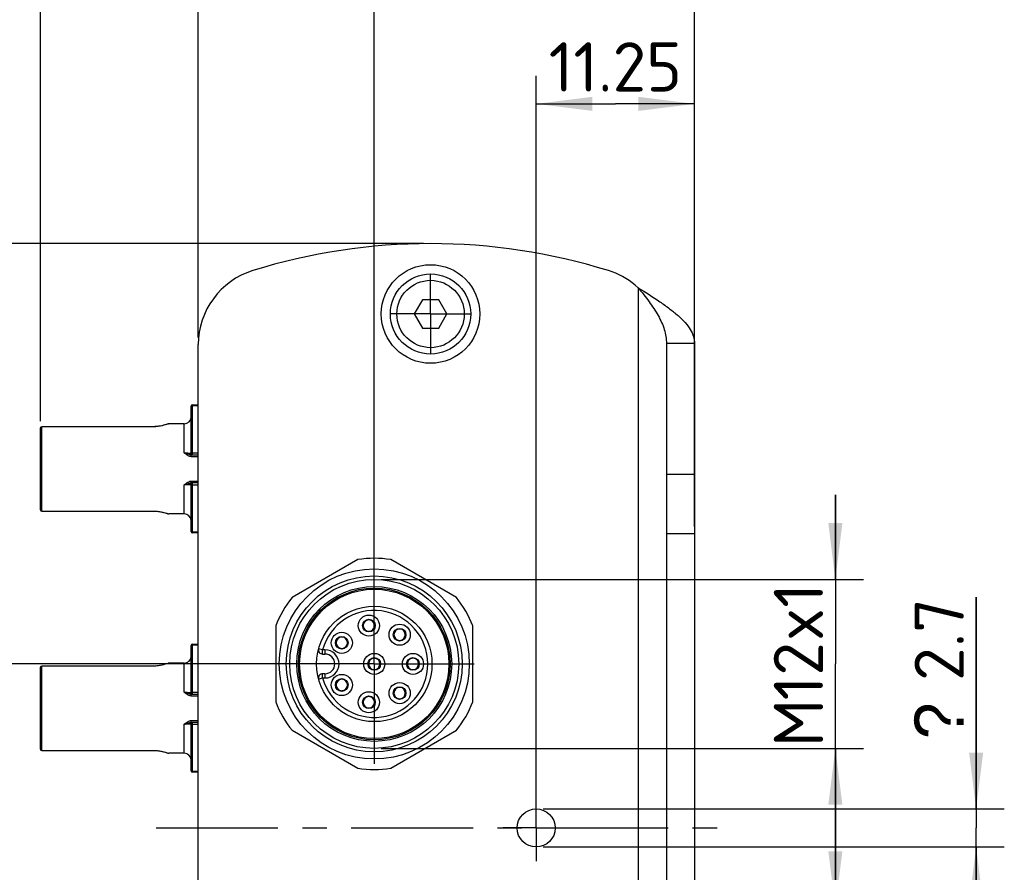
# Model space of a CAD drawing. Header units: millimetres. Extents: x 0 to 420, y 0 to 297.
# Tile 51 of 85: x 60 to 130, y 181 to 242. Entities that reach past the tile are written whole.
import ezdxf
from ezdxf.enums import TextEntityAlignment as Align

# ---------------------------------------------------------------- set-up
doc = ezdxf.new("R2010")
doc.units = ezdxf.units.MM
doc.header["$LTSCALE"] = 23.1
doc.linetypes.add('CENTER', pattern=[0.6, 0.375, -0.075, 0.075, -0.075])
doc.layers.get('0').update_dxf_attribs({"linetype": 'CONTINUOUS'})
for name, color, linetype in [('0000008877_2_KÖRPERKANTE', 7, 'CONTINUOUS'), ('0000019407_2_KÖRPERKANTE', 7, 'CONTINUOUS'), ('0000244543_1_MITTELLINIE', 7, 'CONTINUOUS'), ('0000244543_2_KÖRPERKANTE', 7, 'CONTINUOUS'), ('0000284035_5_BEMASSUNG', 7, 'CONTINUOUS'), ('0000434248_2_KÖRPERKANTE', 7, 'CONTINUOUS'), ('0000434254_2_KÖRPERKANTE', 7, 'CONTINUOUS')]:
    doc.layers.add(name, color=color, linetype=linetype)
doc.styles.get("Standard").update_dxf_attribs({"font": 'isocpeur.ttf'})
doc.styles.add('TEXTSTYLE_11', font='symbol_asme.ttf')
doc.dimstyles.new('DIMSTYLE_1', dxfattribs={"dimtxt": 3.5, "dimasz": 4, "dimexe": 2, "dimexo": 0.5, "dimgap": 0.875, "dimtad": 1, "dimdec": 3, "dimdsep": 46, "dimtxsty": 'Standard', "dimblk": '_FILLED', "dimblk1": '_FILLED', "dimblk2": '_FILLED', "dimcen": 0.09, "dimclrt": 7, "dimazin": 2, "dimtp": 0.2, "dimtm": 0.2, "dimtfac": 1, "dimtdec": 3, "dimtofl": 0, "dimtmove": 0, "dimatfit": 3, "dimldrblk": '_FILLED', "dimfxl": 0, "dimtolj": 1, "dimarcsym": 0})
doc.dimstyles.new('DIMSTYLE_2', dxfattribs={"dimtxt": 3.5, "dimasz": 4, "dimexe": 2, "dimexo": 0.5, "dimgap": 0.875, "dimtad": 1, "dimdec": 3, "dimdsep": 46, "dimtxsty": 'Standard', "dimblk": '_FILLED', "dimblk1": '_FILLED', "dimblk2": '_FILLED', "dimcen": 0.09, "dimclrt": 7, "dimazin": 2, "dimtp": 0.3, "dimtm": 0.3, "dimtfac": 1, "dimtdec": 3, "dimtofl": 0, "dimtmove": 0, "dimatfit": 3, "dimldrblk": '_FILLED', "dimfxl": 0, "dimtolj": 1, "dimarcsym": 0})
doc.dimstyles.new('DIMSTYLE_4', dxfattribs={"dimtxt": 3.5, "dimasz": 4, "dimexe": 2, "dimexo": 0.5, "dimgap": 0.875, "dimtad": 1, "dimdec": 3, "dimdsep": 46, "dimtxsty": 'Standard', "dimblk": '_FILLED', "dimblk1": '_FILLED', "dimblk2": '_FILLED', "dimcen": 0.09, "dimclrt": 7, "dimazin": 2, "dimtp": 0.1, "dimtm": 0.1, "dimtfac": 1, "dimtdec": 3, "dimtofl": 0, "dimtmove": 0, "dimatfit": 3, "dimldrblk": '_FILLED', "dimfxl": 0, "dimtolj": 1, "dimarcsym": 0})

# ---------------------------------------------------------------- blocks, each defined once
blk = doc.blocks.new('_FILLED')
at = {"color": 0, "linetype": 'ByBlock'}
blk.add_solid([(0, 0), (-1, 0.125), (-1, -0.125)], dxfattribs=at)
blk = doc.blocks.new('*D1')
at = {"layer": '0000284035_5_BEMASSUNG', "color": 1, "linetype": 'Continuous'}
for p, q in [((80.414, 196.04), (49.213, 196.04)), ((51.213, 196.04), (51.213, 184.39)), ((51.213, 172.74), (51.213, 184.39)), ((80.414, 172.74), (49.213, 172.74))]:
    blk.add_line(p, q, dxfattribs=at)
at = {"layer": '0000284035_5_BEMASSUNG', "color": 1, "linetype": 'Continuous', "xscale": 4, "yscale": 4, "zscale": 4}
for p, rotation in [((51.213, 196.04), 90), ((51.213, 172.74), 270)]:
    blk.add_blockref('_FILLED', p, dxfattribs=dict(at, rotation=rotation))
at = {"layer": '0000284035_5_BEMASSUNG', "color": 7, "linetype": 'Continuous'}
blk.add_text('23.3', height=3.5, rotation=90, dxfattribs=at).set_placement((50.338, 184.39), align=Align.CENTER)
blk = doc.blocks.new('*D2')
at = {"layer": '0000284035_5_BEMASSUNG', "color": 1, "linetype": 'Continuous'}
for p, q in [((72.413, 219.217), (72.413, 257.813)), ((107.663, 205.792), (107.663, 257.813)), ((72.413, 255.813), (90.038, 255.813)), ((107.663, 255.813), (90.038, 255.813))]:
    blk.add_line(p, q, dxfattribs=at)
at = {"layer": '0000284035_5_BEMASSUNG', "color": 1, "linetype": 'Continuous', "xscale": 4, "yscale": 4, "zscale": 4, "rotation": 180}
blk.add_blockref('_FILLED', (72.413, 255.813), dxfattribs=at)
at = {"layer": '0000284035_5_BEMASSUNG', "color": 1, "linetype": 'Continuous', "xscale": 4, "yscale": 4, "zscale": 4}
blk.add_blockref('_FILLED', (107.663, 255.813), dxfattribs=at)
at = {"layer": '0000284035_5_BEMASSUNG', "color": 7, "linetype": 'Continuous'}
blk.add_text('35.25', height=3.5, dxfattribs=at).set_placement((90.038, 256.688), align=Align.CENTER)
blk = doc.blocks.new('*D3')
at = {"layer": '0000284035_5_BEMASSUNG', "color": 1, "linetype": 'Continuous'}
for p, q in [((88.413, 225.89), (39.213, 225.89)), ((41.213, 225.89), (41.213, 184.39)), ((41.213, 142.89), (41.213, 184.39)), ((88.413, 142.89), (39.213, 142.89))]:
    blk.add_line(p, q, dxfattribs=at)
at = {"layer": '0000284035_5_BEMASSUNG', "color": 1, "linetype": 'Continuous', "xscale": 4, "yscale": 4, "zscale": 4}
for p, rotation in [((41.213, 225.89), 90), ((41.213, 142.89), 270)]:
    blk.add_blockref('_FILLED', p, dxfattribs=dict(at, rotation=rotation))
at = {"layer": '0000284035_5_BEMASSUNG', "color": 7, "linetype": 'Continuous'}
blk.add_text('83', height=3.5, rotation=90, dxfattribs=at).set_placement((40.338, 184.39), align=Align.CENTER)
blk = doc.blocks.new('*D6')
at = {"layer": '0000284035_5_BEMASSUNG', "color": 1, "linetype": 'Continuous'}
for p, q in [((127.663, 185.74), (127.663, 200.772)), ((127.663, 200.772), (127.663, 184.39)), ((96.913, 185.74), (129.663, 185.74)), ((127.663, 177.04), (127.663, 184.39)), ((96.913, 183.04), (129.663, 183.04)), ((127.663, 183.04), (127.663, 177.04))]:
    blk.add_line(p, q, dxfattribs=at)
at = {"layer": '0000284035_5_BEMASSUNG', "color": 1, "linetype": 'Continuous', "xscale": 4, "yscale": 4, "zscale": 4}
for p, rotation in [((127.663, 185.74), 270), ((127.663, 183.04), 90)]:
    blk.add_blockref('_FILLED', p, dxfattribs=dict(at, rotation=rotation))
at = {"layer": '0000284035_5_BEMASSUNG', "color": 7, "linetype": 'Continuous'}
blk.add_text('2.7', height=3.5, rotation=90, dxfattribs=at).set_placement((126.788, 194.828))
at = {"layer": '0000284035_5_BEMASSUNG', "color": 7, "linetype": 'Continuous', "style": 'TEXTSTYLE_11'}
blk.add_text('?', height=3.5, rotation=90, dxfattribs=at).set_placement((126.788, 190.7))
blk = doc.blocks.new('*D14')
at = {"layer": '0000284035_5_BEMASSUNG', "color": 1, "linetype": 'Continuous'}
for p, q in [((61.213, 213.288), (61.213, 267.813)), ((107.663, 205.792), (107.663, 267.813)), ((61.213, 265.813), (84.438, 265.813)), ((107.663, 265.813), (84.438, 265.813))]:
    blk.add_line(p, q, dxfattribs=at)
at = {"layer": '0000284035_5_BEMASSUNG', "color": 1, "linetype": 'Continuous', "xscale": 4, "yscale": 4, "zscale": 4, "rotation": 180}
blk.add_blockref('_FILLED', (61.213, 265.813), dxfattribs=at)
at = {"layer": '0000284035_5_BEMASSUNG', "color": 1, "linetype": 'Continuous', "xscale": 4, "yscale": 4, "zscale": 4}
blk.add_blockref('_FILLED', (107.663, 265.813), dxfattribs=at)
at = {"layer": '0000284035_5_BEMASSUNG', "color": 7, "linetype": 'Continuous'}
blk.add_text('46.45', height=3.5, dxfattribs=at).set_placement((84.438, 266.688), align=Align.CENTER)
blk = doc.blocks.new('*D15')
at = {"layer": '0000284035_5_BEMASSUNG', "color": 1, "linetype": 'Continuous'}
for p, q in [((96.413, 185.627), (96.413, 237.813)), ((107.663, 205.792), (107.663, 237.813)), ((96.413, 235.813), (102.038, 235.813)), ((107.663, 235.813), (102.038, 235.813))]:
    blk.add_line(p, q, dxfattribs=at)
at = {"layer": '0000284035_5_BEMASSUNG', "color": 1, "linetype": 'Continuous', "xscale": 4, "yscale": 4, "zscale": 4, "rotation": 180}
blk.add_blockref('_FILLED', (96.413, 235.813), dxfattribs=at)
at = {"layer": '0000284035_5_BEMASSUNG', "color": 1, "linetype": 'Continuous', "xscale": 4, "yscale": 4, "zscale": 4}
blk.add_blockref('_FILLED', (107.663, 235.813), dxfattribs=at)
at = {"layer": '0000284035_5_BEMASSUNG', "color": 7, "linetype": 'Continuous'}
blk.add_text('11.25', height=3.5, dxfattribs=at).set_placement((102.038, 236.688), align=Align.CENTER)
blk = doc.blocks.new('*D16')
at = {"layer": '0000284035_5_BEMASSUNG', "color": 1, "linetype": 'Continuous'}
for p, q in [((84.913, 201.698), (84.913, 247.813)), ((107.663, 205.792), (107.663, 247.813)), ((84.913, 245.813), (96.288, 245.813)), ((107.663, 245.813), (96.288, 245.813))]:
    blk.add_line(p, q, dxfattribs=at)
at = {"layer": '0000284035_5_BEMASSUNG', "color": 1, "linetype": 'Continuous', "xscale": 4, "yscale": 4, "zscale": 4, "rotation": 180}
blk.add_blockref('_FILLED', (84.913, 245.813), dxfattribs=at)
at = {"layer": '0000284035_5_BEMASSUNG', "color": 1, "linetype": 'Continuous', "xscale": 4, "yscale": 4, "zscale": 4}
blk.add_blockref('_FILLED', (107.663, 245.813), dxfattribs=at)
at = {"layer": '0000284035_5_BEMASSUNG', "color": 7, "linetype": 'Continuous'}
blk.add_text('22.75', height=3.5, dxfattribs=at).set_placement((96.288, 246.688), align=Align.CENTER)
blk = doc.blocks.new('*D17')
at = {"layer": '0000284035_5_BEMASSUNG', "color": 1, "linetype": 'Continuous'}
for p, q in [((117.663, 178.74), (117.663, 184.74)), ((117.663, 184.74), (117.663, 172.74)), ((85.413, 178.74), (119.663, 178.74)), ((117.663, 160.74), (117.663, 172.74)), ((85.413, 166.74), (119.663, 166.74)), ((117.663, 166.74), (117.663, 160.74))]:
    blk.add_line(p, q, dxfattribs=at)
at = {"layer": '0000284035_5_BEMASSUNG', "color": 1, "linetype": 'Continuous', "xscale": 4, "yscale": 4, "zscale": 4}
for p, rotation in [((117.663, 178.74), 270), ((117.663, 166.74), 90)]:
    blk.add_blockref('_FILLED', p, dxfattribs=dict(at, rotation=rotation))
at = {"layer": '0000284035_5_BEMASSUNG', "color": 7, "linetype": 'Continuous'}
for s, p in [('x1', (116.788, 176.414)), ('12', (116.788, 172.219)), ('M', (116.788, 168.546))]:
    blk.add_text(s, height=3.5, rotation=90, dxfattribs=at).set_placement(p, align=Align.CENTER)
blk = doc.blocks.new('*D18')
at = {"layer": '0000284035_5_BEMASSUNG', "color": 1, "linetype": 'Continuous'}
for p, q in [((117.663, 202.04), (117.663, 208.04)), ((117.663, 208.04), (117.663, 196.04)), ((85.413, 202.04), (119.663, 202.04)), ((117.663, 184.04), (117.663, 196.04)), ((85.413, 190.04), (119.663, 190.04)), ((117.663, 190.04), (117.663, 184.04))]:
    blk.add_line(p, q, dxfattribs=at)
at = {"layer": '0000284035_5_BEMASSUNG', "color": 1, "linetype": 'Continuous', "xscale": 4, "yscale": 4, "zscale": 4}
for p, rotation in [((117.663, 202.04), 270), ((117.663, 190.04), 90)]:
    blk.add_blockref('_FILLED', p, dxfattribs=dict(at, rotation=rotation))
at = {"layer": '0000284035_5_BEMASSUNG', "color": 7, "linetype": 'Continuous'}
for s, p in [('x1', (116.788, 199.714)), ('12', (116.788, 195.519)), ('M', (116.788, 191.846))]:
    blk.add_text(s, height=3.5, rotation=90, dxfattribs=at).set_placement(p, align=Align.CENTER)

msp = doc.modelspace()

# ---------------------------------------------------------------- linework, layer by layer
at = {"layer": '0000008877_2_KÖRPERKANTE', "color": 7, "linetype": 'Continuous'}
msp.add_circle((88.913, 220.8901), 3.5, dxfattribs=at)
at = {"layer": '0000019407_2_KÖRPERKANTE', "color": 7, "linetype": 'Continuous'}
for p, q in [((88.3357, 221.8901), (87.7583, 220.8901)), ((89.4904, 221.8901), (88.3357, 221.8901)), ((90.0677, 220.8901), (89.4904, 221.8901)), ((87.7583, 220.8901), (88.3357, 219.8901)), ((89.4904, 219.8901), (90.0677, 220.8901)), ((88.3357, 219.8901), (89.4904, 219.8901))]:
    msp.add_line(p, q, dxfattribs=at)
for radius in [2.85, 2.3917]:
    msp.add_circle((88.913, 220.8901), radius, dxfattribs=at)
at = {"layer": '0000244543_1_MITTELLINIE', "color": 7, "linetype": 'CENTER'}
for p, q in [((88.913, 220.8901), (88.913, 223.7401)), ((88.913, 220.8901), (86.063, 220.8901)), ((88.913, 220.8901), (88.913, 218.0401)), ((88.913, 220.8901), (91.763, 220.8901)), ((84.913, 196.0401), (84.913, 203.1401)), ((84.913, 196.0401), (77.813, 196.0401)), ((84.913, 196.0401), (84.913, 188.9401)), ((84.913, 196.0401), (92.013, 196.0401)), ((96.413, 184.3901), (96.413, 186.7401)), ((69.413, 184.3901), (110.7633, 184.3901)), ((96.413, 184.3901), (94.063, 184.3901)), ((96.413, 184.3901), (98.763, 184.3901)), ((96.413, 184.3901), (96.413, 182.0401))]:
    msp.add_line(p, q, dxfattribs=at)
at = {"layer": '0000244543_2_KÖRPERKANTE', "color": 7, "linetype": 'Continuous'}
for p, q in [((103.4484, 222.9304), (103.663, 222.7503)), ((72.413, 150.0631), (72.413, 218.7171)), ((105.663, 218.7961), (105.663, 149.9841)), ((107.663, 218.7961), (105.663, 218.7961)), ((107.663, 218.7961), (107.663, 149.9841))]:
    msp.add_line(p, q, dxfattribs=at)
at = {"layer": '0000244543_2_KÖRPERKANTE', "color": 9, "linetype": 'Continuous'}
for p, q in [((103.663, 222.7503), (103.663, 146.0299)), ((105.663, 209.5048), (107.663, 209.5048)), ((105.663, 205.2916), (107.663, 205.2916))]:
    msp.add_line(p, q, dxfattribs=at)
at = {"layer": '0000244543_2_KÖRPERKANTE', "color": 7, "linetype": 'Continuous'}
msp.add_circle((96.413, 184.3901), 1.35, dxfattribs=at)
for centre, radius, start, end in [((88.913, 183.3901), 42.5, 72.704655, 107.295345), ((77.913, 218.7171), 5.5, 107.295345, 180), ((99.913, 218.7171), 5.5, 50, 72.704655)]:
    msp.add_arc(centre, radius, start, end, dxfattribs=at)
for points, knots in [([(103.663, 222.7503), (104.1771, 222.4267), (104.9319, 221.9532), (105.8721, 221.2877), (106.479, 220.8001), (106.9815, 220.3104), (107.3629, 219.8166), (107.6052, 219.3126), (107.663, 218.9628), (107.663, 218.7961)], [0, 0, 0, 0, 0.313248, 0.4593525, 0.5938259, 0.7143517, 0.8204751, 0.9140032, 1, 1, 1, 1]), ([(103.663, 222.7503), (103.9223, 222.424), (104.427, 221.789), (105.0867, 220.8198), (105.4778, 219.9743), (105.6363, 219.2962), (105.663, 218.9614), (105.663, 218.7961)], [0, 0, 0, 0, 0.2768966, 0.5387904, 0.7778652, 0.8901955, 1, 1, 1, 1])]:
    msp.add_open_spline(points, degree=3, knots=knots, dxfattribs=at)
at = {"layer": '0000434248_2_KÖRPERKANTE', "color": 7, "linetype": 'Continuous'}
for p, q in [((83.7449, 203.4486), (79.0812, 200.756)), ((90.7449, 200.756), (86.0812, 203.4486)), ((77.913, 198.7327), (77.913, 193.3475)), ((84.5143, 199.1659), (84.5168, 199.2123)), ((84.5445, 199.2122), (84.5475, 199.1658)), ((91.913, 193.3475), (91.913, 198.7327)), ((82.5907, 197.9404), (82.5932, 197.9868)), ((82.6209, 197.9867), (82.6238, 197.9404)), ((84.5168, 198.3144), (84.5143, 198.3608)), ((84.5475, 198.3608), (84.5445, 198.3145)), ((86.7012, 198.5181), (86.7037, 198.5645)), ((86.7314, 198.5644), (86.7343, 198.518)), ((86.7037, 197.6666), (86.7012, 197.713)), ((86.7343, 197.7131), (86.7314, 197.6667)), ((81.247, 196.7401), (81.413, 196.7401)), ((82.5932, 197.0889), (82.5907, 197.1353)), ((82.6238, 197.1354), (82.6209, 197.089)), ((84.897, 196.4426), (84.8995, 196.489)), ((84.9272, 196.489), (84.9302, 196.4426)), ((87.647, 196.4426), (87.6495, 196.489)), ((87.6772, 196.489), (87.6802, 196.4426)), ((81.413, 195.3401), (81.247, 195.3401)), ((84.8995, 195.5912), (84.897, 195.6376)), ((84.9302, 195.6376), (84.9272, 195.5912)), ((87.6495, 195.5912), (87.647, 195.6376)), ((87.6802, 195.6376), (87.6772, 195.5912)), ((82.5907, 194.9449), (82.5932, 194.9913)), ((82.6209, 194.9912), (82.6238, 194.9448)), ((82.5932, 194.0934), (82.5907, 194.1398)), ((82.6238, 194.1399), (82.6209, 194.0935)), ((84.5143, 193.7194), (84.5168, 193.7658)), ((84.5445, 193.7657), (84.5475, 193.7194)), ((86.7012, 194.3672), (86.7037, 194.4136)), ((86.7314, 194.4135), (86.7343, 194.3671)), ((86.7037, 193.5157), (86.7012, 193.5621)), ((86.7343, 193.5622), (86.7314, 193.5158)), ((84.5168, 192.8679), (84.5143, 192.9143)), ((84.5475, 192.9144), (84.5445, 192.868)), ((79.0812, 191.3242), (83.7449, 188.6316)), ((86.0812, 188.6316), (90.7449, 191.3242))]:
    msp.add_line(p, q, dxfattribs=at)
at = {"layer": '0000434248_2_KÖRPERKANTE', "color": 9, "linetype": 'Continuous'}
for p, q in [((81.247, 197.0401), (80.9576, 197.119)), ((81.247, 196.7401), (81.247, 197.0401)), ((81.413, 197.0401), (81.247, 197.0401)), ((81.413, 197.0401), (81.413, 196.7401)), ((81.247, 195.0401), (81.247, 195.3401)), ((81.413, 195.3401), (81.413, 195.0401)), ((80.9576, 194.9612), (81.247, 195.0401)), ((81.247, 195.0401), (81.413, 195.0401))]:
    msp.add_line(p, q, dxfattribs=at)
at = {"layer": '0000434248_2_KÖRPERKANTE', "color": 7, "linetype": 'Continuous'}
for centre, radius in [((84.913, 196.0401), 6.75), ((84.913, 196.0401), 6.25), ((84.913, 196.0401), 6), ((84.913, 196.0401), 5.5), ((84.913, 196.0401), 5.3865), ((84.913, 196.0401), 5.3), ((84.913, 196.0401), 4.1), ((84.5303, 198.7633), 0.75), ((84.5303, 198.7633), 0.45), ((86.7172, 198.1156), 0.75), ((82.6067, 197.5379), 0.75), ((82.6067, 197.5379), 0.45), ((86.7172, 198.1156), 0.45), ((84.913, 196.0401), 0.75), ((87.663, 196.0401), 0.75), ((84.913, 196.0401), 0.45), ((87.663, 196.0401), 0.45), ((82.6067, 194.5423), 0.75), ((82.6067, 194.5423), 0.45), ((86.7172, 193.9647), 0.75), ((86.7172, 193.9647), 0.45), ((84.5303, 193.3169), 0.75), ((84.5303, 193.3169), 0.45)]:
    msp.add_circle(centre, radius, dxfattribs=at)
for centre, radius, start, end in [((84.913, 196.0401), 7.5, 81.03947, 98.96053), ((84.913, 196.0401), 7.5, 141.03947, 158.96053), ((84.913, 196.0401), 7.5, 21.03947, 38.96053), ((84.5303, 198.7633), 0.4029, 92.27609, 267.72391), ((84.5303, 198.7633), 0.4029, 272.438753, 87.561247), ((82.6067, 197.5379), 0.4029, 92.27609, 267.72391), ((82.6067, 197.5379), 0.4029, 272.438753, 87.561247), ((86.7172, 198.1156), 0.4029, 92.27609, 267.72391), ((86.7172, 198.1156), 0.4029, 272.438753, 87.561247), ((81.247, 197.0401), 0.3, 164.742477, 270), ((81.413, 196.0401), 0.7, 270, 90), ((84.913, 196.0401), 0.4029, 92.27609, 267.72391), ((84.913, 196.0401), 0.4029, 272.438753, 87.561247), ((87.663, 196.0401), 0.4029, 92.27609, 267.72391), ((87.663, 196.0401), 0.4029, 272.438753, 87.561247), ((81.247, 195.0401), 0.3, 90, 195.257523), ((82.6067, 194.5423), 0.4029, 92.27609, 267.72391), ((82.6067, 194.5423), 0.4029, 272.438753, 87.561247), ((84.5303, 193.3169), 0.4029, 92.27609, 267.72391), ((84.5303, 193.3169), 0.4029, 272.438753, 87.561247), ((86.7172, 193.9647), 0.4029, 92.27609, 267.72391), ((86.7172, 193.9647), 0.4029, 272.438753, 87.561247), ((84.913, 196.0401), 7.5, 201.03947, 218.96053), ((84.913, 196.0401), 7.5, 321.03947, 338.96053), ((84.913, 196.0401), 7.5, 261.03947, 278.96053)]:
    msp.add_arc(centre, radius, start, end, dxfattribs=at)
at = {"layer": '0000434248_2_KÖRPERKANTE', "color": 9, "linetype": 'Continuous'}
for centre, radius, start, end in [((84.913, 196.0401), 3.8, 195.257523, 164.742477), ((81.413, 196.0401), 1, 270, 90)]:
    msp.add_arc(centre, radius, start, end, dxfattribs=at)
at = {"layer": '0000434254_2_KÖRPERKANTE', "color": 7, "linetype": 'Continuous'}
for p, q in [((71.913, 210.9901), (71.913, 214.3401)), ((72.013, 214.4401), (72.413, 214.4401)), ((61.213, 206.9918), (61.213, 212.7884)), ((69.213, 212.8884), (61.313, 212.8884)), ((69.3312, 212.8909), (69.213, 212.8884)), ((69.4646, 212.8997), (69.3301, 212.8908)), ((69.596, 212.9145), (69.4637, 212.8996)), ((69.7229, 212.9344), (69.5954, 212.9144)), ((70.1963, 213.0558), (70.1316, 213.035)), ((70.2427, 213.0714), (70.196, 213.0557)), ((71.413, 213.0901), (70.313, 213.0901)), ((71.9075, 210.8901), (72.413, 210.8901)), ((72.413, 208.8901), (71.9074, 208.8901)), ((71.913, 205.4401), (71.913, 208.7901)), ((61.313, 206.8918), (69.213, 206.8918)), ((71.413, 206.6901), (70.313, 206.6901)), ((71.9113, 206.2318), (71.9122, 206.2242)), ((72.413, 205.3401), (72.013, 205.3401)), ((71.913, 193.9901), (71.913, 197.3401)), ((72.013, 197.4401), (72.413, 197.4401)), ((69.213, 195.8884), (61.313, 195.8884)), ((69.3312, 195.8909), (69.213, 195.8884)), ((69.4646, 195.8997), (69.3301, 195.8908)), ((69.596, 195.9145), (69.4637, 195.8996)), ((69.7229, 195.9344), (69.5954, 195.9144)), ((70.1963, 196.0558), (70.1316, 196.035)), ((70.2427, 196.0714), (70.196, 196.0557)), ((71.413, 196.0901), (70.313, 196.0901)), ((61.213, 189.9918), (61.213, 195.7884)), ((71.9075, 193.8901), (72.413, 193.8901)), ((72.413, 191.8901), (71.9074, 191.8901)), ((71.913, 188.4401), (71.913, 191.7901)), ((61.313, 189.8918), (69.213, 189.8918)), ((71.413, 189.6901), (70.313, 189.6901)), ((71.9113, 189.2318), (71.9122, 189.2242)), ((72.413, 188.3401), (72.013, 188.3401))]:
    msp.add_line(p, q, dxfattribs=at)
at = {"layer": '0000434254_2_KÖRPERKANTE', "color": 9, "linetype": 'Continuous'}
for p, q in [((72.013, 210.8901), (72.013, 214.4401)), ((72.013, 214.3901), (72.413, 214.3901)), ((61.313, 206.8918), (61.313, 212.8884)), ((69.213, 212.8819), (61.313, 212.8819)), ((69.213, 212.8819), (69.213, 212.8884)), ((70.3128, 213.09), (70.2787, 213.0777)), ((70.2969, 213.0842), (70.2787, 213.0777)), ((70.313, 213.0901), (70.3128, 213.09)), ((71.413, 211.0256), (71.413, 213.0901)), ((71.9075, 210.7628), (71.9075, 210.8901)), ((71.9075, 210.7628), (72.413, 210.7628)), ((72.013, 211.0401), (72.413, 211.0401)), ((71.413, 206.6901), (71.413, 208.7546)), ((71.9074, 209.0174), (72.413, 209.0174)), ((71.9075, 208.8901), (71.9075, 209.0174)), ((72.013, 205.3401), (72.013, 208.8901)), ((72.413, 208.7401), (72.013, 208.7401)), ((61.313, 206.8983), (69.213, 206.8983)), ((69.213, 206.8983), (69.213, 206.8918)), ((70.2762, 206.7034), (70.2828, 206.701)), ((70.2814, 206.7015), (70.313, 206.6901)), ((72.413, 205.3901), (72.013, 205.3901)), ((72.013, 193.8901), (72.013, 197.4401)), ((72.013, 197.3901), (72.413, 197.3901)), ((61.313, 189.8918), (61.313, 195.8884)), ((69.213, 195.8819), (61.313, 195.8819)), ((69.213, 195.8819), (69.213, 195.8884)), ((70.3128, 196.09), (70.2787, 196.0777)), ((70.2969, 196.0842), (70.2787, 196.0777)), ((70.313, 196.0901), (70.3128, 196.09)), ((71.413, 194.0256), (71.413, 196.0901)), ((71.9075, 193.7628), (71.9075, 193.8901)), ((71.9075, 193.7628), (72.413, 193.7628)), ((72.013, 194.0401), (72.413, 194.0401)), ((71.413, 189.6901), (71.413, 191.7546)), ((71.9074, 192.0174), (72.413, 192.0174)), ((71.9075, 191.8901), (71.9075, 192.0174)), ((72.013, 188.3401), (72.013, 191.8901)), ((72.413, 191.7401), (72.013, 191.7401)), ((61.313, 189.8983), (69.213, 189.8983)), ((69.213, 189.8983), (69.213, 189.8918)), ((70.2762, 189.7034), (70.2828, 189.701)), ((70.2814, 189.7015), (70.313, 189.6901)), ((72.413, 188.3901), (72.013, 188.3901))]:
    msp.add_line(p, q, dxfattribs=at)
at = {"layer": '0000434254_2_KÖRPERKANTE', "color": 7, "linetype": 'Continuous'}
for points in [[(70.1319, 213.0351), (70.0502, 213.0108), (69.9529, 212.9844), (69.8426, 212.9583), (69.7225, 212.9344)], [(70.2796, 213.0843), (70.2704, 213.0811), (70.2427, 213.0714)], [(70.313, 213.0901), (70.3006, 213.0893), (70.2796, 213.0843)], [(69.213, 206.8918), (69.3302, 206.8894), (69.4641, 206.8806), (69.5959, 206.8658), (69.7232, 206.8457), (69.8434, 206.8218), (69.9537, 206.7956), (70.0511, 206.7692), (70.1327, 206.7448), (70.197, 206.7242), (70.2431, 206.7086), (70.2706, 206.699), (70.2794, 206.6959)], [(70.2794, 206.6959), (70.3005, 206.6909), (70.313, 206.6901)], [(70.1319, 196.0351), (70.0502, 196.0108), (69.9529, 195.9844), (69.8426, 195.9583), (69.7225, 195.9344)], [(70.2796, 196.0843), (70.2704, 196.0811), (70.2427, 196.0714)], [(70.313, 196.0901), (70.3006, 196.0893), (70.2796, 196.0843)], [(69.213, 189.8918), (69.3302, 189.8894), (69.4641, 189.8806), (69.5959, 189.8658), (69.7232, 189.8457), (69.8434, 189.8218), (69.9537, 189.7956), (70.0511, 189.7692), (70.1327, 189.7448), (70.197, 189.7242), (70.2431, 189.7086), (70.2706, 189.699), (70.2794, 189.6959)], [(70.2794, 189.6959), (70.3005, 189.6909), (70.313, 189.6901)]]:
    msp.add_lwpolyline(points, dxfattribs=at)
for centre, radius, start, end in [((72.013, 214.3401), 0.1, 90, 180), ((71.413, 213.5901), 0.5, 270, 360), ((61.313, 212.7884), 0.1, 90, 180), ((72.013, 210.9901), 0.1, 180, 270), ((72.013, 208.7901), 0.1, 90, 180), ((61.313, 206.9918), 0.1, 180, 270), ((71.413, 206.1901), 0.5, 4.780187, 90), ((72.013, 205.4401), 0.1, 180, 270), ((72.013, 197.3401), 0.1, 90, 180), ((71.413, 196.5901), 0.5, 270, 360), ((61.313, 195.7884), 0.1, 90, 180), ((72.013, 193.9901), 0.1, 180, 270), ((72.013, 191.7901), 0.1, 90, 180), ((61.313, 189.9918), 0.1, 180, 270), ((71.413, 189.1901), 0.5, 4.780187, 90), ((72.013, 188.4401), 0.1, 180, 270)]:
    msp.add_arc(centre, radius, start, end, dxfattribs=at)
at = {"layer": '0000434254_2_KÖRPERKANTE', "color": 9, "linetype": 'Continuous'}
for points, knots in [([(72.013, 214.3901), (72.0002, 214.3901), (71.976, 214.3878), (71.9478, 214.3791), (71.9301, 214.3686), (71.9206, 214.36), (71.9145, 214.3504), (71.913, 214.3434), (71.913, 214.3401)], [0, 0, 0, 0, 0.3183766, 0.6015506, 0.7221103, 0.826868, 0.9176927, 1, 1, 1, 1]), ([(61.213, 212.7884), (61.213, 212.8006), (61.2184, 212.8255), (61.2409, 212.8565), (61.2741, 212.8771), (61.3001, 212.8819), (61.313, 212.8819)], [0, 0, 0, 0, 0.2421196, 0.4889453, 0.7422374, 1, 1, 1, 1]), ([(70.2787, 213.0777), (70.1527, 213.0328), (69.9209, 212.9629), (69.5637, 212.8969), (69.3344, 212.8819), (69.213, 212.8819)], [0, 0, 0, 0, 0.3687246, 0.6655359, 1, 1, 1, 1]), ([(71.6442, 210.9557), (71.6066, 210.968), (71.5299, 210.9924), (71.4526, 211.0148), (71.413, 211.0256)], [0, 0, 0, 0, 0.491074, 1, 1, 1, 1]), ([(71.5987, 210.8901), (71.5675, 210.9125), (71.5068, 210.9591), (71.445, 211.0045), (71.413, 211.0256)], [0, 0, 0, 0, 0.5004665, 1, 1, 1, 1]), ([(71.413, 211.0256), (71.4469, 211.0256), (71.5128, 211.025), (71.6078, 211.0226), (71.6939, 211.0188), (71.7679, 211.014), (71.8209, 211.0093), (71.8556, 211.0052), (71.8756, 211.0023), (71.8913, 210.9993), (71.9016, 210.9968), (71.9077, 210.9946), (71.9108, 210.9931), (71.913, 210.9913), (71.913, 210.9901)], [0, 0, 0, 0, 0.2013756, 0.3928124, 0.5659739, 0.7146821, 0.834663, 0.8829347, 0.9230213, 0.9547211, 0.9779142, 0.9863342, 0.9926936, 1, 1, 1, 1]), ([(71.9075, 210.7628), (71.879, 210.7628), (71.8221, 210.7711), (71.7422, 210.8009), (71.6679, 210.8419), (71.6214, 210.8737), (71.5987, 210.8901)], [0, 0, 0, 0, 0.251476, 0.5022145, 0.7517331, 1, 1, 1, 1]), ([(71.9075, 210.8901), (71.8845, 210.8901), (71.8392, 210.8964), (71.7736, 210.9139), (71.709, 210.9344), (71.6659, 210.9486), (71.6442, 210.9557)], [0, 0, 0, 0, 0.252805, 0.5001899, 0.747984, 1, 1, 1, 1]), ([(72.013, 211.0401), (72.0002, 211.0401), (71.976, 211.0378), (71.9479, 211.0291), (71.9302, 211.0186), (71.9206, 211.01), (71.9145, 211.0004), (71.913, 210.9934), (71.913, 210.9901)], [0, 0, 0, 0, 0.3182146, 0.6013756, 0.7219897, 0.8267934, 0.9176786, 1, 1, 1, 1]), ([(71.413, 208.7546), (71.4449, 208.7757), (71.5068, 208.8211), (71.5675, 208.8677), (71.5987, 208.8901)], [0, 0, 0, 0, 0.4995194, 1, 1, 1, 1]), ([(71.413, 208.7546), (71.4526, 208.7654), (71.5299, 208.7878), (71.6066, 208.8122), (71.6442, 208.8245)], [0, 0, 0, 0, 0.5088752, 1, 1, 1, 1]), ([(71.913, 208.7901), (71.913, 208.7889), (71.9108, 208.7871), (71.9077, 208.7856), (71.9016, 208.7834), (71.8913, 208.7809), (71.8756, 208.7779), (71.8556, 208.775), (71.8209, 208.7709), (71.7678, 208.7662), (71.6938, 208.7614), (71.6077, 208.7576), (71.5127, 208.7552), (71.4468, 208.7546), (71.413, 208.7546)], [0, 0, 0, 0, 0.0073091, 0.013671, 0.0220958, 0.0453033, 0.0770247, 0.1171383, 0.1654434, 0.2855, 0.4342739, 0.6074439, 0.7987967, 1, 1, 1, 1]), ([(71.5987, 208.8901), (71.6214, 208.9065), (71.6679, 208.9383), (71.7421, 208.9793), (71.8221, 209.0091), (71.879, 209.0174), (71.9074, 209.0174)], [0, 0, 0, 0, 0.248234, 0.4977287, 0.7484652, 1, 1, 1, 1]), ([(71.6442, 208.8245), (71.6659, 208.8316), (71.709, 208.8458), (71.7736, 208.8663), (71.8392, 208.8838), (71.8845, 208.8901), (71.9075, 208.8901)], [0, 0, 0, 0, 0.2520101, 0.4997858, 0.7471623, 1, 1, 1, 1]), ([(71.913, 208.7901), (71.913, 208.7868), (71.9145, 208.7798), (71.9206, 208.7702), (71.9301, 208.7616), (71.9478, 208.7511), (71.9759, 208.7424), (72.0002, 208.7401), (72.013, 208.7401)], [0, 0, 0, 0, 0.0822701, 0.1730645, 0.2777882, 0.3983081, 0.6814973, 1, 1, 1, 1]), ([(61.313, 206.8983), (61.3001, 206.8983), (61.2741, 206.9031), (61.2409, 206.9236), (61.2184, 206.9547), (61.213, 206.9796), (61.213, 206.9918)], [0, 0, 0, 0, 0.2576338, 0.5108875, 0.7577609, 1, 1, 1, 1]), ([(69.213, 206.8983), (69.3336, 206.8983), (69.5615, 206.8835), (69.918, 206.818), (70.1498, 206.7483), (70.2762, 206.7034)], [0, 0, 0, 0, 0.3330637, 0.6291237, 1, 1, 1, 1]), ([(71.9113, 206.2318), (71.9113, 206.232), (71.9116, 206.2323), (71.9118, 206.233), (71.9123, 206.2344), (71.9128, 206.2368), (71.913, 206.2389), (71.913, 206.2401)], [0, 0, 0, 0, 0.0667445, 0.1489313, 0.2622972, 0.5764544, 1, 1, 1, 1]), ([(71.913, 205.4401), (71.913, 205.4368), (71.9145, 205.4298), (71.9206, 205.4202), (71.9301, 205.4116), (71.9478, 205.4011), (71.976, 205.3924), (72.0002, 205.3901), (72.013, 205.3901)], [0, 0, 0, 0, 0.0822993, 0.1731353, 0.27789, 0.3984496, 0.6816143, 1, 1, 1, 1]), ([(72.013, 197.3901), (72.0002, 197.3901), (71.976, 197.3878), (71.9478, 197.3791), (71.9301, 197.3686), (71.9206, 197.36), (71.9145, 197.3504), (71.913, 197.3434), (71.913, 197.3401)], [0, 0, 0, 0, 0.3183766, 0.6015506, 0.7221103, 0.826868, 0.9176927, 1, 1, 1, 1]), ([(61.213, 195.7884), (61.213, 195.8006), (61.2184, 195.8255), (61.2409, 195.8565), (61.2741, 195.8771), (61.3001, 195.8819), (61.313, 195.8819)], [0, 0, 0, 0, 0.2421196, 0.4889453, 0.7422374, 1, 1, 1, 1]), ([(70.2787, 196.0777), (70.1527, 196.0328), (69.9209, 195.9629), (69.5637, 195.8969), (69.3344, 195.8819), (69.213, 195.8819)], [0, 0, 0, 0, 0.3687246, 0.6655359, 1, 1, 1, 1]), ([(71.6442, 193.9557), (71.6066, 193.968), (71.5299, 193.9924), (71.4526, 194.0148), (71.413, 194.0256)], [0, 0, 0, 0, 0.491074, 1, 1, 1, 1]), ([(71.5987, 193.8901), (71.5675, 193.9125), (71.5068, 193.9591), (71.445, 194.0045), (71.413, 194.0256)], [0, 0, 0, 0, 0.5004665, 1, 1, 1, 1]), ([(71.413, 194.0256), (71.4469, 194.0256), (71.5128, 194.025), (71.6078, 194.0226), (71.6939, 194.0188), (71.7679, 194.014), (71.8209, 194.0093), (71.8556, 194.0052), (71.8756, 194.0023), (71.8913, 193.9993), (71.9016, 193.9968), (71.9077, 193.9946), (71.9108, 193.9931), (71.913, 193.9913), (71.913, 193.9901)], [0, 0, 0, 0, 0.2013756, 0.3928124, 0.5659739, 0.7146821, 0.834663, 0.8829347, 0.9230213, 0.9547211, 0.9779142, 0.9863342, 0.9926936, 1, 1, 1, 1]), ([(71.9075, 193.7628), (71.879, 193.7628), (71.8221, 193.7711), (71.7422, 193.8009), (71.6679, 193.8419), (71.6214, 193.8737), (71.5987, 193.8901)], [0, 0, 0, 0, 0.251476, 0.5022145, 0.7517331, 1, 1, 1, 1]), ([(71.9075, 193.8901), (71.8845, 193.8901), (71.8392, 193.8964), (71.7736, 193.9139), (71.709, 193.9344), (71.6659, 193.9486), (71.6442, 193.9557)], [0, 0, 0, 0, 0.252805, 0.5001899, 0.747984, 1, 1, 1, 1]), ([(72.013, 194.0401), (72.0002, 194.0401), (71.976, 194.0378), (71.9479, 194.0291), (71.9302, 194.0186), (71.9206, 194.01), (71.9145, 194.0004), (71.913, 193.9934), (71.913, 193.9901)], [0, 0, 0, 0, 0.3182146, 0.6013756, 0.7219897, 0.8267934, 0.9176786, 1, 1, 1, 1]), ([(71.413, 191.7546), (71.4449, 191.7757), (71.5068, 191.8211), (71.5675, 191.8677), (71.5987, 191.8901)], [0, 0, 0, 0, 0.4995194, 1, 1, 1, 1]), ([(71.413, 191.7546), (71.4526, 191.7654), (71.5299, 191.7878), (71.6066, 191.8122), (71.6442, 191.8245)], [0, 0, 0, 0, 0.5088752, 1, 1, 1, 1]), ([(71.913, 191.7901), (71.913, 191.7889), (71.9108, 191.7871), (71.9077, 191.7856), (71.9016, 191.7834), (71.8913, 191.7809), (71.8756, 191.7779), (71.8556, 191.775), (71.8209, 191.7709), (71.7678, 191.7662), (71.6938, 191.7614), (71.6077, 191.7576), (71.5127, 191.7552), (71.4468, 191.7546), (71.413, 191.7546)], [0, 0, 0, 0, 0.0073091, 0.013671, 0.0220958, 0.0453033, 0.0770247, 0.1171383, 0.1654434, 0.2855, 0.4342739, 0.6074439, 0.7987967, 1, 1, 1, 1]), ([(71.5987, 191.8901), (71.6214, 191.9065), (71.6679, 191.9383), (71.7421, 191.9793), (71.8221, 192.0091), (71.879, 192.0174), (71.9074, 192.0174)], [0, 0, 0, 0, 0.248234, 0.4977287, 0.7484652, 1, 1, 1, 1]), ([(71.6442, 191.8245), (71.6659, 191.8316), (71.709, 191.8458), (71.7736, 191.8663), (71.8392, 191.8838), (71.8845, 191.8901), (71.9075, 191.8901)], [0, 0, 0, 0, 0.2520101, 0.4997858, 0.7471623, 1, 1, 1, 1]), ([(71.913, 191.7901), (71.913, 191.7868), (71.9145, 191.7798), (71.9206, 191.7702), (71.9301, 191.7616), (71.9478, 191.7511), (71.9759, 191.7424), (72.0002, 191.7401), (72.013, 191.7401)], [0, 0, 0, 0, 0.0822701, 0.1730645, 0.2777882, 0.3983081, 0.6814973, 1, 1, 1, 1]), ([(61.313, 189.8983), (61.3001, 189.8983), (61.2741, 189.9031), (61.2409, 189.9236), (61.2184, 189.9547), (61.213, 189.9796), (61.213, 189.9918)], [0, 0, 0, 0, 0.2576338, 0.5108875, 0.7577609, 1, 1, 1, 1]), ([(69.213, 189.8983), (69.3336, 189.8983), (69.5615, 189.8835), (69.918, 189.818), (70.1498, 189.7483), (70.2762, 189.7034)], [0, 0, 0, 0, 0.3330637, 0.6291237, 1, 1, 1, 1]), ([(71.9113, 189.2318), (71.9113, 189.232), (71.9116, 189.2323), (71.9118, 189.233), (71.9123, 189.2344), (71.9128, 189.2368), (71.913, 189.2389), (71.913, 189.2401)], [0, 0, 0, 0, 0.0667445, 0.1489313, 0.2622972, 0.5764544, 1, 1, 1, 1]), ([(71.913, 188.4401), (71.913, 188.4368), (71.9145, 188.4298), (71.9206, 188.4202), (71.9301, 188.4116), (71.9478, 188.4011), (71.976, 188.3924), (72.0002, 188.3901), (72.013, 188.3901)], [0, 0, 0, 0, 0.0822993, 0.1731353, 0.27789, 0.3984496, 0.6816143, 1, 1, 1, 1])]:
    msp.add_open_spline(points, degree=3, knots=knots, dxfattribs=at)

# ---------------------------------------------------------------- dimensions: what is measured, and where the dimension line sits
at = {"layer": '0000284035_5_BEMASSUNG', "color": 1, "linetype": 'Continuous'}
for base, p1, p2, angle, dimstyle, picture, middle in [((61.213, 265.8127), (107.663, 205.2916), (61.213, 212.7884), 180, 'DIMSTYLE_2', '*D14', (84.4411, 265.8127)), ((72.413, 255.8127), (107.663, 205.2916), (72.413, 218.7171), 180, 'DIMSTYLE_2', '*D2', (90.0386, 255.8127)), ((84.913, 245.8127), (107.663, 205.2916), (84.913, 201.1975), 180, 'DIMSTYLE_1', '*D16', (96.2886, 245.8127)), ((96.413, 235.8127), (107.663, 205.2916), (96.413, 185.1267), 180, 'DIMSTYLE_1', '*D15', (102.0337, 235.8127)), ((41.213, 142.8901), (88.913, 225.8901), (88.913, 142.8901), 270, 'DIMSTYLE_2', '*D3', (41.213, 184.3915)), ((51.213, 172.7401), (80.914, 196.0401), (80.914, 172.7401), 270, 'DIMSTYLE_1', '*D1', (51.213, 184.3893))]:
    dim = msp.add_linear_dim(base=base, p1=p1, p2=p2, angle=angle, dimstyle=dimstyle, dxfattribs=at)
    dim.commit()
    dim.dimension.update_dxf_attribs({"geometry": picture, "text_midpoint": middle, "dimtype": 160})
for base, p1, p2, text, dimstyle, picture, middle in [((117.663, 202.0401), (84.913, 190.0401), (84.913, 202.0401), 'M<>x1', 'DIMSTYLE_1', '*D18', (117.663, 196.0401)), ((127.663, 185.7401), (96.413, 183.0401), (96.413, 185.7401), '{\\fSymbol_ASME;\\W1.0;?}<>', 'DIMSTYLE_4', '*D6', (127.663, 195.736)), ((117.663, 178.7401), (84.913, 166.7401), (84.913, 178.7401), 'M<>x1', 'DIMSTYLE_1', '*D17', (117.663, 172.7401))]:
    dim = msp.add_linear_dim(base=base, p1=p1, p2=p2, angle=90, text=text, dimstyle=dimstyle, dxfattribs=at)
    dim.commit()
    dim.dimension.update_dxf_attribs({"geometry": picture, "text_midpoint": middle, "dimtype": 160})

doc.saveas('drawing.dxf')
